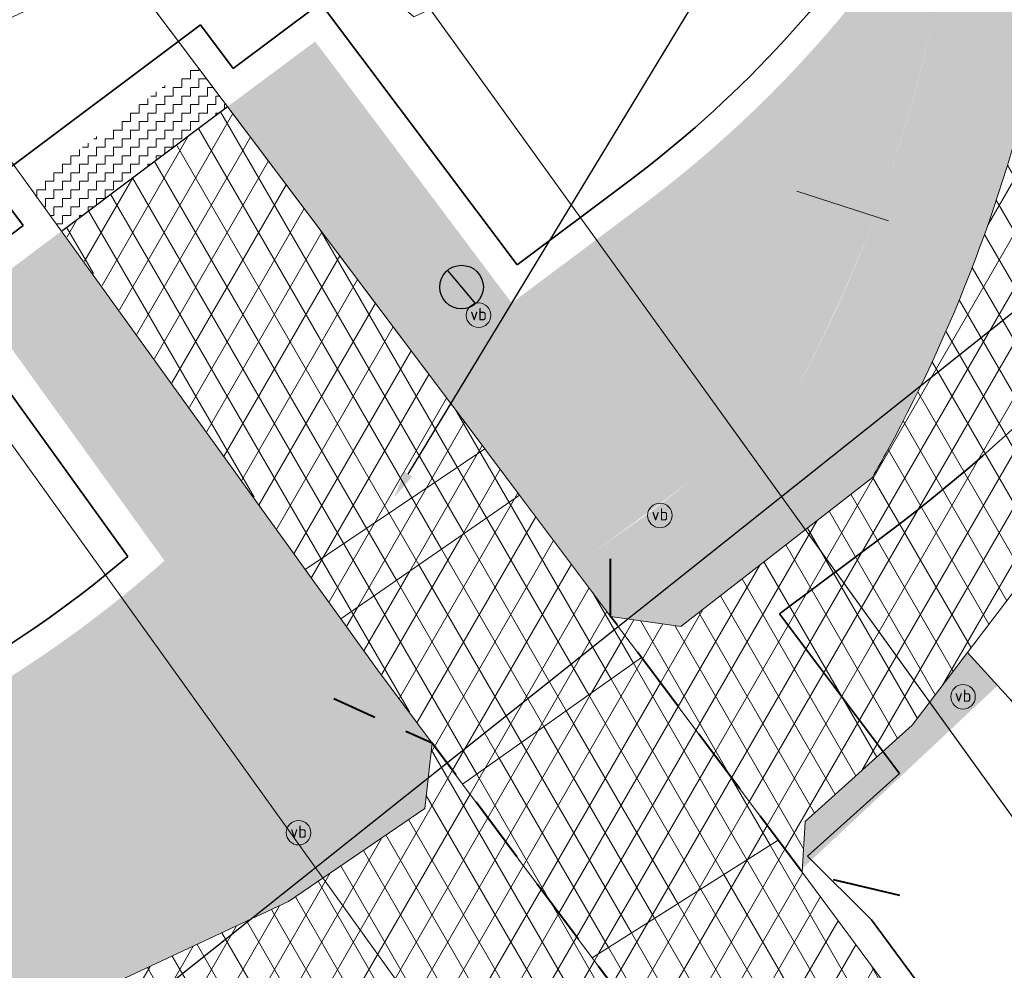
# Model space of a CAD drawing. Header units: millimetres. Extents: x 162876 to 168130, y 402614 to 405602.
# Tile 73 of 256: x 164794 to 164812, y 403551 to 403569. Entities that reach past the tile are written whole.
import ezdxf
from ezdxf import colors
from ezdxf.entities.mleader import LeaderData, LeaderLine
from ezdxf.enums import TextEntityAlignment as Align
from ezdxf.math import Vec2, Vec3

# ---------------------------------------------------------------- set-up
doc = ezdxf.new("R2010")
doc.units = ezdxf.units.MM
doc.linetypes.add('X-CA190022.004-UO-OPB_Opbreek_v0.1$0$DASHED2', pattern=[0.375, 0.25, -0.125])
for name, color, linetype, lineweight in [('X-CA190022.004-UO-BGT_Ondergrond$0$GE_261_OSHHek_Lijn_GEM', 253, 'X-CA190022.004-UO-BGT_Ondergrond$0$Hekwerk', 9), ('X-CA190022.004-UO-BGT_Ondergrond$0$GE_314_WGDRijbaanLokaleweg_Vlak_GEM', 253, 'Continuous', 9), ('X-CA190022.004-UO-BGT_Ondergrond$0$GE_315_WGDRijbaanLokalewegverkeersdrempel_GEM', 253, 'Continuous', 9), ('X-CA190022.004-UO-BGT_Ondergrond$0$GE_316_WGDFietspad_Vlak_GEM', 253, 'Continuous', 9), ('X-CA190022.004-UO-BGT_Ondergrond$0$GE_367_OWGBerm_groenvoorziening_grasenk_GEM', 253, 'Continuous', 9), ('X-CA190022.004-UO-BGT_Ondergrond$0$GE_814_BRDVerkeersbord_Punt_GEM', 7, 'Continuous', 25), ('X-CA190022.004-UO-GZM_Werkgrens$0$N-WE-KG-GRENS_SYSTEEMGRENS-G', 7, 'X-CA190022.004-UO-GZM_Werkgrens$0$KG-OG', 35), ('X-CA190022.004-UO-KAD_Percelen$0$B-WE-KG-GRENS_PERCEEL-GV', 150, 'Continuous', 9), ('X-CA190022.004-UO-OPB_Opbreek_v0.1$0$N-WE-KL-GRENS SCHEIDING ASFALT VLAKKEN-G', 7, 'X-CA190022.004-UO-OPB_Opbreek_v0.1$0$DASHED2', 40), ('X-CA190022.004-UO-OPB_Opbreek_v0.1$0$V-WE-VH-VERHARDING_ASFALT-A-200', 252, 'Continuous', 18), ('X-CA190022.004-UO-OPB_Opbreek_v0.1$0$V-WE-VH-VERHARDING_ASFALT_ZAAGSNEDE-G', 1, 'X-CA190022.004-UO-OPB_Opbreek_v0.1$0$VH-ZAAGSNEDE', 25), ('X-CA190022.004-UO-OPB_Opbreek_v0.1$0$X-XX-AL-T25- LEADER ASFALT', 7, 'Continuous', 25), ('X-CA190022.004-UO-WHM_Putten en kolken combi_v0.1$0$PUTRAND ONDERLEGGER GEMEENTE TE VERVANGEN', 1, 'Continuous', 30)]:
    doc.layers.add(name, color=color, linetype=linetype, lineweight=lineweight)
doc.layers.add('X-CA190022.004-UO-OPB_Opbreek_v0.1$0$V-WE-GR-GRAS-V', color=7, linetype='Continuous', lineweight=18, true_color=0x67a552, transparency=0.5)
doc.layers.add('X-CA190022.004-UO-OPB_Opbreek_v0.1$0$V-WE-VH-VERHARDING_ASFALT-A-200 ROOD', color=1, linetype='Continuous', lineweight=18, transparency=0.5)
doc.layers.add('X-CA190022.004-UO-OPB_Opbreek_v0.1$0$V-WE-VH-VERHARDING_ASFALT-A-FREESVAK', color=252, linetype='Continuous', lineweight=18, transparency=0.5)
doc.styles.add('X-CA190022.004-UO-BGT_Ondergrond$0$NLCS-ISO', font='NLCS-ISO.ttf')
doc.styles.add('X-CA190022.004-UO-OPB_Opbreek_v0.1$0$NLCS-ISO-M200-T25', font='NLCS-ISO.ttf', dxfattribs={"height": 0.5})
doc.linetypes.add('X-CA190022.004-UO-BGT_Ondergrond$0$Hekwerk', pattern='A,5,-1.5,[2,dgnlstyle-Veghel.shx,S=0.007936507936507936,R=0,X=0,Y=0],-1.5', length=8)
doc.linetypes.add('X-CA190022.004-UO-GZM_Werkgrens$0$KG-OG', pattern='A,5.5,-1.5,[2,NLCS.SHX,S=0.5,R=0,X=0,Y=0],-1.5', length=8.5)
doc.linetypes.add('X-CA190022.004-UO-OPB_Opbreek_v0.1$0$VH-ZAAGSNEDE', pattern='A,1e-05,-2.54,[181,NLCS.SHX,S=2.54,R=0,X=-2.54,Y=0],-5.08,[181,NLCS.SHX,S=2.54,R=180,X=2.54,Y=0],-2.54', length=10.16001)
pattern_1 = [(59.99999999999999, (0, 0), (-0.4330127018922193, 0.2500000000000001), []), (120, (0, 0), (-0.4330127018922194, -0.2499999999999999), [])]
pattern_2 = [(0, (0, 0), (0.15625, 0.15625), [0.15625, -0.15625]), (90, (0.15625, 0), (-0.15625, 0.15625), [0.15625, -0.15625])]

# ---------------------------------------------------------------- blocks, each defined once
blk = doc.blocks.new('X-CA190022.004-UO-WHM_Putten en kolken combi_v0.1$0$B-SRI-PUT_BETON-SO')
at = {"flags": 128}
blk.add_lwpolyline([(-1.290005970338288, 1.528282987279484), (1.290089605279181, -1.528366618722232)], dxfattribs=at)
blk.add_circle((4.18174704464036e-05, -4.181572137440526e-05), 1.999999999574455)
blk = doc.blocks.new('X-CA190022.004-UO-BGT_Ondergrond$0$SIE-WEG_PAAL_VERKEERSBORD-SO')
at = {"linetype": 'ByBlock', "lineweight": 18}
blk.add_circle((0, 0), 1.5, dxfattribs=at)
at = {"linetype": 'ByBlock', "lineweight": 18, "style": 'X-CA190022.004-UO-BGT_Ondergrond$0$NLCS-ISO'}
blk.add_text('vb', height=1.5, dxfattribs=at).set_placement((0, 0.1317113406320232), align=Align.MIDDLE_CENTER)
blk = doc.blocks.new('X-CA190022.004-UO-BGT_Ondergrond$0$IMGEOVerkeersbord')
at = {"xscale": 5, "yscale": 5, "zscale": 5}
blk.add_blockref('X-CA190022.004-UO-BGT_Ondergrond$0$SIE-WEG_PAAL_VERKEERSBORD-SO', (0, 0), dxfattribs=at)

msp = doc.modelspace()

# ---------------------------------------------------------------- hatches: boundary and pattern name
at = {"layer": 'X-CA190022.004-UO-OPB_Opbreek_v0.1$0$V-WE-GR-GRAS-V'}
h = msp.add_hatch(color=256, dxfattribs=at)
h.dxf.hatch_style = 1
edge = h.paths.add_edge_path()
edge.add_line((165185.0802885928, 403753.919015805), (165184.9358469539, 403754.335098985))
edge.add_line((165184.9358469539, 403754.335098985), (165182.4242570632, 403753.7117531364))
edge.add_arc((165184.83305572, 403744.0062030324), 10.00000068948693, 103.9384755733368, 104.389961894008)
edge.add_line((165182.3478536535, 403753.6924708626), (165176.1634736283, 403750.9195116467))
edge.add_line((165176.1634736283, 403750.9195116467), (165163.371198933, 403744.7270959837))
edge.add_line((165163.371198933, 403744.7270959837), (165132.0621676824, 403729.7524126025))
edge.add_line((165132.0621676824, 403729.7524126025), (165051.8105520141, 403691.1326350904))
edge.add_line((165051.8105520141, 403691.1326350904), (164928.067560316, 403631.5836390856))
edge.add_line((164928.067560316, 403631.5836390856), (164889.0778979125, 403612.8208391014))
edge.add_line((164889.0778979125, 403612.8208391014), (164824.4758502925, 403581.5370472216))
edge.add_line((164824.4758502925, 403581.5370472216), (164821.6934440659, 403580.1894008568))
edge.add_arc((164833.3995884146, 403554.5033978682), 28.22772688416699, 114.5006619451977, 114.9023726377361)
edge.add_line((164821.513644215, 403580.1066963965), (164818.198, 403577.726))
edge.add_line((164818.198, 403577.726), (164815.446, 403575.376))
edge.add_line((164815.446, 403575.376), (164813.1797279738, 403574.2017110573))
edge.add_arc((164833.5750510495, 403554.2979663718), 28.49786405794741, 135.6988739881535, 141.3908883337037)
edge.add_line((164811.3062145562, 403572.0807439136), (164810.6738774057, 403569.0759115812))
edge.add_arc((164785.2018896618, 403574.4362386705), 26.02989178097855, 331.0608713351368, 348.1160734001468, ccw=False)
edge.add_line((164807.9815402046, 403561.840890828), (164805.4631513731, 403559.8819045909))
edge.add_line((164805.4631513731, 403559.8819045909), (164804.0464364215, 403558.8791263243))
edge.add_line((164804.0464364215, 403558.8791263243), (164804.732, 403557.966))
edge.add_line((164804.732, 403557.966), (164806.021, 403557.782))
edge.add_line((164806.021, 403557.782), (164809.528, 403560.51))
edge.add_arc((164776.9784585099, 403579.0174162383), 37.4432518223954, 330.3777764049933, 331.2628578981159)
edge.add_arc((164785.1916638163, 403574.4391008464), 28.04048786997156, 331.3968636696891, 348.1145441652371)
edge.add_line((164812.631, 403568.664), (164812.655, 403568.782))
edge.add_line((164812.655, 403568.782), (164812.679, 403568.899))
edge.add_arc((164828.7575959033, 403563.4019086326), 16.99232943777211, 138.510654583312, 161.1250179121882, ccw=False)
edge.add_line((164816.029, 403574.659), (164818.92, 403577.18))
edge.add_line((164818.92, 403577.18), (164889.73, 403611.47))
edge.add_line((164889.73, 403611.47), (164928.718, 403630.232))
edge.add_line((164928.718, 403630.232), (165052.461, 403689.781))
edge.add_line((165052.461, 403689.781), (165132.711, 403728.4))
edge.add_line((165132.711, 403728.4), (165183.831, 403752.85))
edge.add_line((165183.831, 403752.85), (165184.537, 403753.109))
edge.add_line((165184.537, 403753.109), (165184.335, 403753.662))
edge.add_line((165184.335, 403753.662), (165185.0802885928, 403753.919015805))
h = msp.add_hatch(color=256, dxfattribs=at)
h.dxf.hatch_style = 1
edge = h.paths.add_edge_path()
edge.add_arc((164792.4510797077, 403582.7283022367), 21.49999247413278, 306.8550318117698, 334.6715654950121)
edge.add_line((164811.8842854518, 403573.5304660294), (164813.1797279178, 403574.2017110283))
edge.add_line((164813.1797279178, 403574.2017110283), (164811.3056314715, 403572.0800137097))
edge.add_line((164811.3056314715, 403572.0800137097), (164810.7265230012, 403569.33246175))
edge.add_arc((164784.4246171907, 403574.6610684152), 26.83624970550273, 339.5692918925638, 348.5472336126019, ccw=False)
edge.add_arc((164782.9946204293, 403575.4507373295), 28.45296486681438, 331.4256863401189, 339.0843472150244, ccw=False)
edge.add_arc((164753.9904631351, 403629.4683321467), 86.53575246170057, 305.3410840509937, 308.6030409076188, ccw=False)
edge.add_line((164804.0464364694, 403558.8791262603), (164803.063, 403560.189))
edge.add_line((164803.063, 403560.189), (164802.426, 403561.037))
edge.add_line((164802.426, 403561.037), (164797.7147415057, 403567.3055856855))
edge.add_line((164797.7147415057, 403567.3055856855), (164799.3186159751, 403568.500432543))
edge.add_line((164799.3186159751, 403568.500432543), (164802.9205469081, 403563.7081358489))
edge.add_line((164802.9205469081, 403563.7081358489), (164805.3466120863, 403565.5249618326))
h = msp.add_hatch(color=256, dxfattribs=at)
h.dxf.hatch_style = 1
edge = h.paths.add_edge_path()
edge.add_arc((164782.0328557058, 403575.347498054), 21.87829431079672, 293.0367580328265, 311.5949953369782)
edge.add_line((164796.5569996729, 403558.9856826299), (164793.0687780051, 403563.8263265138))
edge.add_line((164793.0687780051, 403563.8263265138), (164794.6570281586, 403565.0157318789))
edge.add_line((164794.6570281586, 403565.0157318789), (164800.7765684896, 403556.5646505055))
edge.add_line((164800.7765684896, 403556.5646505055), (164790.5943047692, 403555.2139103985))
h = msp.add_hatch(color=256, dxfattribs=at)
h.dxf.hatch_style = 1
h.paths.add_polyline_path([(164808.2438144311, 403553.3431685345), (164811.8237701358, 403556.6995760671), (164811.274, 403557.307), (164810.26, 403555.972), (164808.297, 403554.21)])
h = msp.add_hatch(color=256, dxfattribs=at)
h.dxf.hatch_style = 1
edge = h.paths.add_edge_path()
edge.add_arc((164505.8426980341, 403431.1227102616), 4.943851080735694, 251.5287288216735, 251.5856336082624)
edge.add_arc((164505.0456218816, 403430.9230158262), 4.555641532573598, 224.8878917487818, 260.3377058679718, ccw=False)
edge.add_line((164501.818, 403427.708), (164499.729, 403430.051))
edge.add_line((164499.729, 403430.051), (164481.5250943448, 403451.8183174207))
edge.add_line((164481.5250943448, 403451.8183174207), (164484.4066373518, 403450.0560375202))
edge.add_line((164484.4066373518, 403450.0560375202), (164490.2589740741, 403451.6978718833))
edge.add_line((164490.2589740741, 403451.6978718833), (164493.5812218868, 403449.9599301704))
edge.add_line((164493.5812218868, 403449.9599301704), (164487.2923554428, 403448.063181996))
edge.add_line((164487.2923554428, 403448.063181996), (164492.318685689, 403444.6129996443))
edge.add_arc((164489.1440914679, 403439.400251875), 6.103342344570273, 21.62909080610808, 58.658338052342, ccw=False)
edge.add_line((164494.8176941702, 403441.6499229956), (164502.6307870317, 403436.471693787))
edge.add_line((164502.6307870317, 403436.471693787), (164500.2157422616, 403435.3093909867))
edge.add_line((164500.2157422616, 403435.3093909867), (164503.5269943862, 403427.5190505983))
edge.add_line((164503.5269943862, 403427.5190505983), (164504.2763420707, 403426.433553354))
edge = h.paths.add_edge_path()
edge.add_arc((164775.8785151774, 403524.6864760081), 29.17196898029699, 86.13737910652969, 99.10225942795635)
edge.add_arc((164730.5535814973, 403735.0610982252), 186.0778600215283, 280.4988221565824, 282.6373555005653, ccw=False)
edge.add_line((164764.4598168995, 403552.0984321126), (164760.8591567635, 403550.4241086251))
edge.add_line((164760.8591567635, 403550.4241086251), (164754.5013390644, 403547.3472183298))
edge.add_line((164754.5013390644, 403547.3472183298), (164747.6897429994, 403544.155117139))
edge.add_line((164747.6897429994, 403544.155117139), (164708.5545934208, 403525.1313110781))
edge.add_line((164708.5545934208, 403525.1313110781), (164686.4340210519, 403514.9140467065))
edge.add_line((164686.4340210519, 403514.9140467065), (164675.3678208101, 403509.4156890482))
edge.add_line((164675.3678208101, 403509.4156890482), (164663.7409939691, 403503.8075843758))
edge.add_line((164663.7409939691, 403503.8075843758), (164644.5437300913, 403494.6203178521))
edge.add_line((164644.5437300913, 403494.6203178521), (164639.7069456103, 403492.2711556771))
edge.add_line((164639.7069456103, 403492.2711556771), (164638.4072295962, 403491.6710969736))
edge.add_arc((164629.6358682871, 403511.3975154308), 21.58861654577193, 270.7768165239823, 293.9723456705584, ccw=False)
edge.add_line((164629.9285579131, 403489.8108830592), (164627.4958349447, 403488.6599801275))
edge.add_line((164627.4958349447, 403488.6599801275), (164619.253583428, 403484.76063811))
edge.add_arc((164629.620384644, 403511.308320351), 28.49999999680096, 248.6694834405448, 260.4837277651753)
edge.add_line((164624.9085449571, 403483.2005177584), (164625.59, 403483.48))
edge.add_line((164625.59, 403483.48), (164629.22, 403485.06))
edge.add_line((164629.22, 403485.06), (164763.542, 403549.392))
edge.add_line((164763.542, 403549.392), (164768.875, 403551.946))
edge.add_arc((164777.004390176, 403528.5786113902), 24.74109607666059, 107.21757383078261, 109.18251386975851, ccw=False)
edge.add_arc((164772.3658725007, 403536.6462651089), 15.79460390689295, 71.10774437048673, 99.78704541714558, ccw=False)
edge.add_line((164777.48, 403551.59), (164785.18, 403548.901))
edge.add_line((164785.18, 403548.901), (164787.88, 403548.37))
edge.add_line((164787.88, 403548.37), (164790.83, 403549))
edge.add_line((164790.83, 403549), (164797.385, 403552.065))
edge.add_line((164797.385, 403552.065), (164798.83, 403552.74))
edge.add_line((164798.83, 403552.74), (164801.326, 403554.448))
edge.add_line((164801.326, 403554.448), (164801.464, 403555.641))
edge.add_line((164801.464, 403555.641), (164800.7765684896, 403556.5646505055))
edge.add_line((164800.7765684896, 403556.5646505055), (164790.5586929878, 403555.209186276))
edge.add_line((164790.5586929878, 403555.209186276), (164789.5523664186, 403554.8057927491))
edge.add_line((164789.5523664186, 403554.8057927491), (164786.0441621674, 403553.8321483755))
edge.add_line((164786.0441621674, 403553.8321483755), (164780.9077998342, 403553.4958264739))
edge.add_line((164780.9077998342, 403553.4958264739), (164777.8436673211, 403553.7921790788))
at = {"layer": 'X-CA190022.004-UO-OPB_Opbreek_v0.1$0$V-WE-VH-VERHARDING_ASFALT-A-200'}
h = msp.add_hatch(dxfattribs=at)
h.set_pattern_fill('AVH-ASFALT', color=256, scale=0.5, pattern_type=2)
h.set_pattern_definition(pattern_1)
h.paths.add_polyline_path([(164797.7145921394, 403567.3054738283), (164794.6866390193, 403565.0379067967), (164799.7946530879, 403557.9259143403), (164803.063, 403560.189)])
h = msp.add_hatch(dxfattribs=at)
h.set_pattern_fill('AVH-ASFALT', color=256, scale=0.5, pattern_type=2)
h.set_pattern_definition(pattern_1)
h.paths.add_polyline_path([(164802.021, 403554.894), (164799.789, 403557.922), (164803.063, 403560.189), (164805.2972114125, 403557.2111495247)])
at = {"layer": 'X-CA190022.004-UO-OPB_Opbreek_v0.1$0$V-WE-VH-VERHARDING_ASFALT-A-200 ROOD'}
h = msp.add_hatch(dxfattribs=at)
h.set_pattern_fill('AVH-ASFALT', color=256, scale=0.5, pattern_type=2)
h.set_pattern_definition(pattern_1)
edge = h.paths.add_edge_path()
edge.add_arc((164785.1916638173, 403574.4391008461), 28.04048786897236, 331.3968636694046, 348.1145441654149, ccw=False)
edge.add_line((164809.81, 403561.015), (164809.528, 403560.51))
edge.add_line((164809.528, 403560.51), (164806.021, 403557.782))
edge.add_line((164806.021, 403557.782), (164804.732, 403557.966))
edge.add_line((164804.732, 403557.966), (164808.24, 403553.281))
edge.add_line((164808.24, 403553.281), (164808.297, 403554.21))
edge.add_line((164808.297, 403554.21), (164810.26, 403555.972))
edge.add_line((164810.26, 403555.972), (164811.274, 403557.307))
edge.add_line((164811.274, 403557.307), (164812.5630952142, 403559.004181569))
edge.add_line((164812.5630952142, 403559.004181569), (164814.07, 403562.025))
edge.add_line((164814.07, 403562.025), (164814.7847929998, 403563.9397306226))
edge.add_line((164814.7847929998, 403563.9397306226), (164816.034, 403567.544))
edge.add_line((164816.034, 403567.544), (164812.631, 403568.6639999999))
h = msp.add_hatch(dxfattribs=at)
h.set_pattern_fill('AVH-ASFALT', color=256, scale=0.5, pattern_type=2)
h.set_pattern_definition(pattern_1)
h.paths.add_polyline_path([(164805.297, 403557.211), (164802.021, 403554.894), (164804.392, 403551.712), (164807.802, 403553.866)])
h = msp.add_hatch(dxfattribs=at)
h.set_pattern_fill('AVH-ASFALT', color=256, scale=0.5, pattern_type=2)
h.set_pattern_definition(pattern_1)
edge = h.paths.add_edge_path()
edge.add_line((164801.464, 403555.641), (164801.326, 403554.448))
edge.add_line((164801.326, 403554.448), (164798.83, 403552.74))
edge.add_line((164798.83, 403552.74), (164790.83, 403549))
edge.add_line((164790.83, 403549), (164787.88, 403548.37))
edge.add_line((164787.88, 403548.37), (164787.8314178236, 403544.9200237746))
edge.add_line((164787.8314178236, 403544.9200237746), (164788.768, 403544.94))
edge.add_arc((164787.0988421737, 403559.3679565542), 14.52418735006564, 276.5991625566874, 297.2008067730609)
edge.add_line((164793.738, 403546.45), (164797.942, 403548.705))
edge.add_line((164797.942, 403548.705), (164798.777, 403549.092))
edge.add_line((164798.777, 403549.092), (164803.21, 403551.146))
edge.add_line((164803.21, 403551.146), (164803.782, 403551.252))
edge.add_line((164803.782, 403551.252), (164805.104, 403550.757))
edge.add_line((164805.104, 403550.757), (164801.464, 403555.641))
at = {"layer": 'X-CA190022.004-UO-OPB_Opbreek_v0.1$0$V-WE-VH-VERHARDING_ASFALT-A-FREESVAK', "ltscale": 0.2}
h = msp.add_hatch(dxfattribs=at)
h.set_pattern_fill('AVH-ASFALT_FREESVAK', color=256, scale=0.1, pattern_type=2)
h.set_pattern_definition(pattern_2)
h.paths.add_polyline_path([(164797.4150290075, 403567.7058011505), (164797.1153165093, 403568.1060166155), (164794.0704558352, 403565.8257878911), (164794.3701683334, 403565.4255724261)])
h = msp.add_hatch(dxfattribs=at)
h.set_pattern_fill('AVH-ASFALT_FREESVAK', color=256, scale=0.1, pattern_type=2)
h.set_pattern_definition(pattern_2)
h.paths.add_polyline_path([(164797.7147415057, 403567.3055856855), (164797.4150290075, 403567.7058011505), (164794.3701683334, 403565.4255724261), (164794.6698808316, 403565.0253569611)])

# ---------------------------------------------------------------- linework, layer by layer
at = {"layer": 'X-CA190022.004-UO-OPB_Opbreek_v0.1$0$V-WE-VH-VERHARDING_ASFALT_ZAAGSNEDE-G', "ltscale": 0.02, "flags": 128}
msp.add_lwpolyline([(164794.6698808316, 403565.0253569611), (164797.7147415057, 403567.3055856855)], dxfattribs=at)

# ---------------------------------------------------------------- next in the draw order: leaders
at = {"layer": 'X-CA190022.004-UO-OPB_Opbreek_v0.1$0$X-XX-AL-T25- LEADER ASFALT'}
ml = msp.add_multileader_mtext('Standard', dxfattribs=at)
ml.set_content('\\A1;Wegvak 2.8; Fietspad Dorshout.\\PTotaal teervrij, gem. dikte 156mm\\POpbreken asfalt 156mm:  ^I248.0m{\\H0.7x;\\S2^ ;\\H1.42857x;\\PZaagsnede 156mm:^I^I7.0m }', color=256, style='X-CA190022.004-UO-OPB_Opbreek_v0.1$0$NLCS-ISO-M200-T25')
ml.set_leader_properties(color=256, linetype='ByLayer', lineweight=-1)
ml.build(insert=Vec2(0, 0))
ml.multileader.update_dxf_attribs({"text_left_attachment_type": 5, "text_right_attachment_type": 5, "dogleg_length": 0.5, "arrow_head_size": 0.5})
ctx = ml.context
ctx.base_point, ctx.char_height, ctx.arrow_head_size, ctx.landing_gap_size, ctx.plane_origin, ctx.plane_x_axis, ctx.plane_y_axis = Vec3(164822.7302426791, 403544.4935441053), 0.5, 0.5, 0.18, Vec3(164743.62101104, 403564.0222821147), Vec3(0.9211174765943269, 0.3892847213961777), Vec3(-0.3892847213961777, 0.9211174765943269)
ctx.left_attachment, ctx.right_attachment = 5, 5
notes = []
notes.append((ctx, [(0, (1, 1, 0), (164822.2696839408, 403544.2989017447), (0.9211174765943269, 0.3892847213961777), 0.4999999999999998, [(1, [(164791.536346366, 403547.1654795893), (164813.6273494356, 403564.7551903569)], 0, [])])]))
ctx.mtext.insert, ctx.mtext.text_direction, ctx.mtext.rotation, ctx.mtext.width, ctx.mtext.flow_direction = Vec3(164821.6697972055, 403547.4651348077), Vec3(0.9211174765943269, 0.3892847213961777), 0.3998549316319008, 10.46490094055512, 5
ctx.mtext.has_bg_fill, ctx.mtext.bg_color, ctx.mtext.bg_scale_factor, ctx.mtext.bg_transparency, ctx.mtext.use_window_bg_color = 1, -1027028792, 1.5, 0, 1
for ctx, leaders in notes:
    for number, flags, end, landing, length, lines in leaders:
        leader = LeaderData()
        leader.index, (leader.has_last_leader_line, leader.has_dogleg_vector, leader.attachment_direction) = number, flags
        leader.last_leader_point, leader.dogleg_vector, leader.dogleg_length = Vec3(end), Vec3(landing), length
        for number, points, colour, breaks in lines:
            line = LeaderLine()
            line.index, line.vertices, line.color, line.breaks = number, Vec3.list(points), colors.encode_raw_color(colour), breaks
            leader.lines.append(line)
        ctx.leaders.append(leader)

# ---------------------------------------------------------------- next in the draw order: hatches: boundary and pattern name
at = {"layer": 'X-CA190022.004-UO-OPB_Opbreek_v0.1$0$V-WE-VH-VERHARDING_ASFALT-A-200'}
h = msp.add_hatch(dxfattribs=at)
h.set_pattern_fill('AVH-ASFALT', color=256, scale=0.5, pattern_type=2)
h.set_pattern_definition(pattern_1)
h.paths.add_polyline_path([(164807.8019782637, 403553.8659862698), (164804.392, 403551.712), (164807.4038309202, 403547.707752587), (164810.5550000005, 403550.1579999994)])

# ---------------------------------------------------------------- next in the draw order: linework, layer by layer
at = {"layer": 'X-CA190022.004-UO-BGT_Ondergrond$0$GE_315_WGDRijbaanLokalewegverkeersdrempel_GEM', "flags": 128}
for points in [[(164805.297, 403557.211), (164807.802, 403553.866), (164804.392, 403551.712), (164802.021, 403554.894), (164805.297, 403557.211)], [(164808.24, 403553.281), (164809.934, 403550.997), (164806.751, 403548.547), (164805.104, 403550.757), (164804.392, 403551.712), (164807.802, 403553.866), (164808.24, 403553.281)]]:
    msp.add_lwpolyline(points, dxfattribs=at)
at = {"layer": 'X-CA190022.004-UO-BGT_Ondergrond$0$GE_316_WGDFietspad_Vlak_GEM', "flags": 128}
msp.add_lwpolyline([(164777.48, 403551.5900000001), (164785.18, 403548.901), (164787.88, 403548.37), (164790.83, 403549), (164797.385, 403552.065), (164798.83, 403552.74), (164801.326, 403554.448), (164801.464, 403555.641), (164802.021, 403554.894), (164804.392, 403551.712), (164805.104, 403550.757), (164803.782, 403551.252), (164803.21, 403551.146), (164798.777, 403549.092), (164797.942, 403548.705), (164793.738, 403546.45)], dxfattribs=at)
at = {"layer": 'X-CA190022.004-UO-BGT_Ondergrond$0$GE_367_OWGBerm_groenvoorziening_grasenk_GEM', "flags": 128}
msp.add_lwpolyline([(164839.612, 403510.857), (164811.257, 403549.212), (164810.555, 403550.158), (164809.934, 403550.997), (164808.24, 403553.281), (164808.297, 403554.21), (164810.26, 403555.972), (164811.274, 403557.307), (164812.075, 403556.422), (164814.494, 403553.261), (164816.43, 403550.653), (164815.615, 403550.561)], dxfattribs=at)
at = {"layer": 'X-CA190022.004-UO-OPB_Opbreek_v0.1$0$N-WE-KL-GRENS SCHEIDING ASFALT VLAKKEN-G', "ltscale": 5, "flags": 128}
for points in [[(164810.0317548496, 403552.8499267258), (164808.24, 403553.281), (164804.732, 403557.966), (164804.725951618, 403559.6462654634)], [(164805.2419279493, 403548.6312383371), (164805.104, 403550.757), (164801.464, 403555.641), (164799.6596020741, 403556.4579289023)]]:
    msp.add_lwpolyline(points, dxfattribs=at)

# ---------------------------------------------------------------- next in the draw order: block references
at = {"layer": 'X-CA190022.004-UO-BGT_Ondergrond$0$GE_814_BRDVerkeersbord_Punt_GEM', "xscale": 0.03, "yscale": 0.03, "zscale": 0.02}
for p in [(164805.636, 403559.816), (164811.19, 403556.494), (164799.014, 403554.0030000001)]:
    msp.add_blockref('X-CA190022.004-UO-BGT_Ondergrond$0$IMGEOVerkeersbord', p, dxfattribs=at)

# ---------------------------------------------------------------- next in the draw order: leaders
at = {"layer": 'X-CA190022.004-UO-OPB_Opbreek_v0.1$0$X-XX-AL-T25- LEADER ASFALT'}
ml = msp.add_multileader_mtext('Standard', dxfattribs=at)
ml.set_content('\\A1;Wegvak 2.9; Kruising Dorshout\\PTotaal teervrij, gem. dikte 158mm\\POpbreken asfalt 158mm:  ^I^I85.0m{\\H0.7x;\\S2^ ;}\\PFrezen deklaag (freestrap):  ^I8.0m{\\H0.7x;\\S2^ ;\\H1.42857x;\\PFrezen tussenlaag }(freestrap): ^I4.0m{\\H0.7x;\\S2^ ;\\H1.42857x;\\PZaagsnede 158mm:  ^I^I8.0m }', color=256, style='X-CA190022.004-UO-OPB_Opbreek_v0.1$0$NLCS-ISO-M200-T25')
ml.set_leader_properties(color=256, linetype='ByLayer', lineweight=-1)
ml.build(insert=Vec2(0, 0))
ml.multileader.update_dxf_attribs({"text_left_attachment_type": 5, "text_right_attachment_type": 5, "dogleg_length": 0.5, "arrow_head_size": 0.5})
ctx = ml.context
ctx.base_point, ctx.char_height, ctx.arrow_head_size, ctx.landing_gap_size, ctx.plane_origin, ctx.plane_x_axis, ctx.plane_y_axis = Vec3(164812.2368694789, 403578.5031553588), 0.5, 0.5, 0.18, Vec3(164723.1127229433, 403589.3765476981), Vec3(0.9211174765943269, 0.3892847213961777), Vec3(-0.3892847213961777, 0.9211174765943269)
ctx.left_attachment, ctx.right_attachment = 5, 5
notes = []
notes.append((ctx, [(0, (1, 1, 0), (164811.7763107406, 403578.3085129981), (0.921117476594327, 0.3892847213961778), 0.4999999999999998, [(1, [(164800.7652454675, 403560.1442834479)], 0, [])])]))
ctx.mtext.insert, ctx.mtext.text_direction, ctx.mtext.rotation, ctx.mtext.width, ctx.mtext.flow_direction = Vec3(164810.4886876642, 403583.1020536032), Vec3(0.9211174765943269, 0.3892847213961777), 0.3998549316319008, 14.95834468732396, 5
ctx.mtext.has_bg_fill, ctx.mtext.bg_color, ctx.mtext.bg_scale_factor, ctx.mtext.bg_transparency, ctx.mtext.use_window_bg_color = 1, -1027028792, 1.5, 0, 1
for ctx, leaders in notes:
    for number, flags, end, landing, length, lines in leaders:
        leader = LeaderData()
        leader.index, (leader.has_last_leader_line, leader.has_dogleg_vector, leader.attachment_direction) = number, flags
        leader.last_leader_point, leader.dogleg_vector, leader.dogleg_length = Vec3(end), Vec3(landing), length
        for number, points, colour, breaks in lines:
            line = LeaderLine()
            line.index, line.vertices, line.color, line.breaks = number, Vec3.list(points), colors.encode_raw_color(colour), breaks
            leader.lines.append(line)
        ctx.leaders.append(leader)

# ---------------------------------------------------------------- next in the draw order: linework, layer by layer
at = {"layer": 'X-CA190022.004-UO-BGT_Ondergrond$0$GE_261_OSHHek_Lijn_GEM'}
msp.add_line((164809.825, 403565.211), (164808.144, 403565.759), dxfattribs=at)
at = {"layer": 'X-CA190022.004-UO-BGT_Ondergrond$0$GE_314_WGDRijbaanLokaleweg_Vlak_GEM', "flags": 128}
msp.add_lwpolyline([(164794.593, 403571.459), (164802.303, 403561.201), (164802.426, 403561.037), (164799.138, 403558.825), (164799.013, 403558.998), (164791.246, 403569.777), (164789.45, 403572.27), (164787.089, 403575.482), (164790.537, 403577.132), (164792.33, 403574.4700000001), (164794.593, 403571.459)], dxfattribs=at)
at = {"layer": 'X-CA190022.004-UO-BGT_Ondergrond$0$GE_315_WGDRijbaanLokalewegverkeersdrempel_GEM', "flags": 128}
for points in [[(164803.063, 403560.189), (164799.789, 403557.922), (164799.138, 403558.825), (164802.426, 403561.037), (164803.063, 403560.189)], [(164804.732, 403557.966), (164805.297, 403557.211), (164802.021, 403554.894), (164801.464, 403555.641), (164800.46, 403556.99), (164799.789, 403557.922), (164803.063, 403560.189), (164804.732, 403557.966)]]:
    msp.add_lwpolyline(points, dxfattribs=at)
at = {"layer": 'X-CA190022.004-UO-BGT_Ondergrond$0$GE_316_WGDFietspad_Vlak_GEM', "flags": 128}
msp.add_lwpolyline([(164815.79, 403566.8400000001), (164814.789, 403563.951), (164814.07, 403562.025), (164812.565, 403559.008), (164811.274, 403557.307), (164810.26, 403555.972), (164808.297, 403554.21), (164808.24, 403553.281), (164807.802, 403553.866), (164805.297, 403557.211), (164804.732, 403557.966), (164806.021, 403557.782), (164809.528, 403560.51)], dxfattribs=at)
at = {"layer": 'X-CA190022.004-UO-BGT_Ondergrond$0$GE_316_WGDFietspad_Vlak_GEM'}
for centre, radius, start, end in [((164785.1916638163, 403574.4391008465), 28.04048786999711, 331.3968636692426, 348.1145441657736), ((164776.9784590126, 403579.0174159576), 37.44325124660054, 330.3777763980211, 331.2628579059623)]:
    msp.add_arc(centre, radius, start, end, dxfattribs=at)
at = {"layer": 'X-CA190022.004-UO-BGT_Ondergrond$0$GE_367_OWGBerm_groenvoorziening_grasenk_GEM', "flags": 128}
for points in [[(164809.528, 403560.51), (164806.021, 403557.782), (164804.732, 403557.966), (164803.063, 403560.189), (164802.426, 403561.037), (164802.303, 403561.201), (164794.593, 403571.459), (164796.779, 403572.7310000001), (164801.128, 403568.949), (164807.319, 403571.87), (164807.843, 403570.785), (164810.586, 403572.108), (164810.297, 403572.708), (164815.446, 403575.376), (164818.198, 403577.7260000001), (164824.741, 403582.424), (164845.508, 403592.191), (164892.802, 403614.747), (164932.953, 403634.789), (165023.639, 403678.975), (165070.999, 403701.067)], [(164894.042, 403607.5900000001), (164853.84, 403588.034), (164832.047, 403577.565), (164822.431, 403572.962), (164815.7, 403561.975), (164812.075, 403556.422), (164811.274, 403557.307), (164812.565, 403559.008), (164814.07, 403562.025), (164814.789, 403563.951), (164815.79, 403566.8400000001), (164816.034, 403567.544), (164816.352, 403568.462)], [(164791.246, 403569.777), (164799.013, 403558.998), (164799.138, 403558.825), (164799.789, 403557.922), (164800.46, 403556.99), (164801.464, 403555.641), (164801.326, 403554.448), (164798.83, 403552.74), (164797.385, 403552.065), (164790.83, 403549)]]:
    msp.add_lwpolyline(points, dxfattribs=at)
at = {"layer": 'X-CA190022.004-UO-BGT_Ondergrond$0$GE_367_OWGBerm_groenvoorziening_grasenk_GEM', "extrusion": (0, 0, -1)}
for centre, radius, start, end in [((-164785.1916638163, 403574.4391008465), 28.04048787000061, 191.8854558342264, 208.6031363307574), ((-164776.9784590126, 403579.0174159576), 37.44325124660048, 208.7371420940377, 209.6222236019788)]:
    msp.add_arc(centre, radius, start, end, dxfattribs=at)
at = {"layer": 'X-CA190022.004-UO-GZM_Werkgrens$0$N-WE-KG-GRENS_SYSTEEMGRENS-G', "ltscale": 0.2, "flags": 128}
msp.add_lwpolyline([(164202.4471839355, 403276.2612616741, -0.007014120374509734), (164204.6842424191, 403278.1944806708), (164207.7316017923, 403280.6309342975), (164216.350955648, 403287.4712219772), (164219.0035534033, 403289.434108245), (164219.3746627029, 403289.7286192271), (164237.1836765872, 403303.1852059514), (164244.5865004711, 403308.605291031), (164248.7299054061, 403311.6378046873), (164253.9774847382, 403315.3666892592), (164261.1754745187, 403320.480446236), (164269.6822113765, 403326.3244647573), (164277.4779943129, 403331.5382684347), (164300.138869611, 403346.1530355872), (164322.9639978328, 403359.9259594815), (164334.0727303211, 403366.2923093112), (164351.6652632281, 403375.7974689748), (164373.7421382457, 403387.5498352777), (164399.9497431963, 403400.4638723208), (164429.2801321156, 403414.7433017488), (164430.1235736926, 403415.1409833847), (164430.9478262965, 403415.506283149), (164431.7770699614, 403415.8458020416), (164432.615246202, 403416.1613381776), (164433.4616619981, 403416.4526584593), (164434.3156183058, 403416.7195497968), (164435.1764106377, 403416.9618192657), (164436.0433296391, 403417.1792942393), (164436.3055164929, 403417.2587681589, -0.09982065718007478), (164451.9815185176, 403417.1790174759, 0.1310872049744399), (164471.5299883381, 403420.9480569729), (164482.532673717, 403426.2434413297), (164490.6930660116, 403418.7998493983), (164492.5861501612, 403419.7065134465), (164495.4035730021, 403416.5299918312, -0.01010042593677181), (164498.0738503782, 403413.5363083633), (164499.3853029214, 403412.0048366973), (164502.2759065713, 403408.6525450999), (164509.274412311, 403412.9480533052), (164511.7682141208, 403416.4610208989), (164509.1861236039, 403420.2014103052, -0.1750361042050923), (164509.3210798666, 403422.1351258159, -0.1801291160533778), (164510.5166693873, 403423.4312866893), (164518.8245311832, 403427.3151248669), (164545.0302416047, 403439.9269191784), (164571.6953268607, 403452.7535489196), (164577.9552917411, 403456.0641072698), (164591.4716804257, 403464.141949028), (164595.4462846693, 403466.1591353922), (164599.4311747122, 403468.181541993), (164600.8539115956, 403468.8630628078), (164605.9399590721, 403471.2415379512), (164622.0164705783, 403477.7583811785), (164627.272938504, 403479.8886915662), (164631.9472826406, 403481.9048786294), (164633.2674407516, 403482.5385622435, 0.08477773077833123), (164642.6089981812, 403485.3796505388), (164759.3320802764, 403541.3864717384), (164770.9742443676, 403544.8150730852), (164773.2724307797, 403545.3968587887), (164787.8865800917, 403542.289629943), (164789.8994408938, 403542.3802139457), (164793.2522167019, 403543.0482871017), (164800.2402211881, 403546.8141014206), (164803.6710322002, 403549.3659814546), (164804.7740494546, 403550.3596960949), (164806.982937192, 403547.3873851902), (164807.9070396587, 403546.1989325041), (164811.8704722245, 403549.2807697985), (164810.9532731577, 403550.4603442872), (164809.5116547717, 403552.4057701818), (164808.342669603, 403553.5746866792), (164810.0239640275, 403555.0893745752), (164807.82693957, 403558.0124714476), (164809.8344029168, 403559.5158162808, 0.08719858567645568), (164816.7069141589, 403566.8332066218, -0.1361886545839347), (164825.1509550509, 403574.2389801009), (164897.951587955, 403609.3404576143), (164931.0926747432, 403625.3204994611), (165054.7836542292, 403684.9604895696), (165123.1554235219, 403717.9264497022), (165148.5663854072, 403730.0329638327), (165175.6541256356, 403740.4784873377), (165188.1464371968, 403744.8235939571), (165187.6324323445, 403748.0918636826), (165185.2580450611, 403754.9315992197), (165180.037890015, 403753.6894865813, 0.02784581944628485), (165177.0513383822, 403752.4655620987), (165119.6977294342, 403725.1406508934), (165051.3091062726, 403692.1665645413), (164927.6180512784, 403632.5265380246), (164894.4771003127, 403616.5465616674), (164821.6764674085, 403581.445084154, 0.1361886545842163), (164810.015649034, 403571.2180636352, -0.08719858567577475), (164805.0390029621, 403565.919263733), (164803.0203514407, 403564.4075403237), (164799.415410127, 403569.2038422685), (164798.6149812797, 403568.6044188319), (164797.8152444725, 403568.0055136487), (164797.2158194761, 403568.8059445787), (164793.3705278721, 403565.9262908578), (164793.9699528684, 403565.1258599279), (164792.3761302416, 403563.932281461), (164795.8845084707, 403559.0636660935, -0.2015476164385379), (164780.0971775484, 403554.0570161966, 0.07565561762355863), (164771.1691888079, 403553.9823458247, -0.009754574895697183), (164764.0749090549, 403552.5358596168), (164754.2863395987, 403547.7986438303), (164747.4743492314, 403544.6063578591), (164708.340445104, 403525.5831572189), (164686.2179063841, 403515.3649846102), (164675.1479613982, 403509.8647663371), (164663.5244613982, 403504.2582663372), (164644.326586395, 403495.0707073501), (164639.4929121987, 403492.7230557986), (164638.2008723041, 403492.1265410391, -0.2018182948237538), (164621.8461223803, 403491.8003317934, 0.2094978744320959), (164598.5804137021, 403490.9733350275), (164556.1572466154, 403470.5661522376), (164536.2994594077, 403461.0079530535), (164516.3183906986, 403451.407959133), (164508.2317351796, 403447.5121291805), (164500.1867564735, 403443.6421835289), (164497.2033634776, 403443.0084814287), (164495.0902549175, 403442.27400261, 0.1307944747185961), (164492.913084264, 403444.8114515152), (164488.4347408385, 403447.8854838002), (164494.8986629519, 403449.8350294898), (164490.3149407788, 403452.2328764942), (164484.4843242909, 403450.5971355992, -0.07642678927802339), (164479.7480917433, 403454.7225616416), (164478.7991556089, 403455.8572518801), (164474.9179570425, 403452.9617439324), (164457.3434499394, 403473.5656706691), (164451.2568614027, 403468.374000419), (164465.5190818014, 403451.6533184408, -0.484296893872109), (164464.8169442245, 403448.1132255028), (164461.4164168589, 403446.3937776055), (164463.8934237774, 403441.7698684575), (164464.9162194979, 403439.6136052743), (164433.0167582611, 403424.6830765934, 0.0516595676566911), (164425.3001219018, 403421.7033575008), (164396.430770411, 403407.6483830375), (164370.0935852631, 403394.670494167), (164347.8842103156, 403382.8475930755), (164330.1818090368, 403373.2830720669), (164318.9080065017, 403366.8221215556), (164295.9033911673, 403352.9408932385), (164273.0860170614, 403338.2251946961), (164265.1933658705, 403332.9466057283), (164256.5935764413, 403327.0386612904), (164249.3435457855, 403321.8879322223), (164244.0502837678, 403318.1265859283), (164239.8604985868, 403315.0601269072), (164232.4089702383, 403309.6043821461), (164214.4760118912, 403296.0541423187), (164201.2887743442, 403285.5887988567, 0.01213108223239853), (164197.4136132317, 403282.3572203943)], format="xyb", close=True, dxfattribs=at)
at = {"layer": 'X-CA190022.004-UO-KAD_Percelen$0$B-WE-KG-GRENS_PERCEEL-GV', "flags": 128}
for points in [[(164812.884, 403553.196), (164817.529, 403559.372), (164818.291, 403564.405), (164819.546, 403567.881), (164822.987, 403573.331), (164900.08, 403610.457), (164894.973, 403617.537), (164799.538, 403571.715)], [(164615.905, 403478.304), (164503.089, 403421.185), (164504.937, 403419.149), (164510.499, 403421.842), (164619.909, 403474.821), (164758.78, 403541.048), (164766.236, 403544.544), (164771.263, 403545.786), (164774.138, 403545.724), (164787.928, 403542.792), (164789.839, 403542.878), (164793.081, 403543.524), (164802.649, 403548.73), (164790.783, 403565.26), (164770.057, 403555.749), (164772.136, 403553.829), (164662.782, 403501.158)]]:
    msp.add_lwpolyline(points, close=True, dxfattribs=at)
msp.add_lwpolyline([(165012.464, 403506.542), (164999.089, 403501.233), (164995.489, 403499.804), (164929.892, 403473.773), (164921.88, 403477.54), (164891.81, 403488.06), (164880.122, 403492.516), (164853.636, 403502.187), (164850.36, 403503.946), (164847.738, 403505.918), (164819.424, 403544.122), (164812.884, 403553.196), (164799.538, 403571.715), (164789.551, 403566.923), (164790.783, 403565.26), (164802.649, 403548.73), (164808.436, 403540.853), (164833.316, 403507.004), (164848.867, 403493.07), (164858.048, 403489.835), (164865.033, 403489.542), (164912.727, 403472.756), (164924.085, 403466.159)], dxfattribs=at)

# ---------------------------------------------------------------- next in the draw order: block references
at = {"layer": 'X-CA190022.004-UO-BGT_Ondergrond$0$GE_814_BRDVerkeersbord_Punt_GEM', "xscale": 0.03, "yscale": 0.03, "zscale": 0.02}
msp.add_blockref('X-CA190022.004-UO-BGT_Ondergrond$0$IMGEOVerkeersbord', (164802.312, 403563.484), dxfattribs=at)
at = {"layer": 'X-CA190022.004-UO-WHM_Putten en kolken combi_v0.1$0$PUTRAND ONDERLEGGER GEMEENTE TE VERVANGEN', "xscale": 0.2, "yscale": 0.2, "zscale": 0.2}
msp.add_blockref('X-CA190022.004-UO-WHM_Putten en kolken combi_v0.1$0$B-SRI-PUT_BETON-SO', (164802, 403564), dxfattribs=at)

doc.saveas('drawing.dxf')
